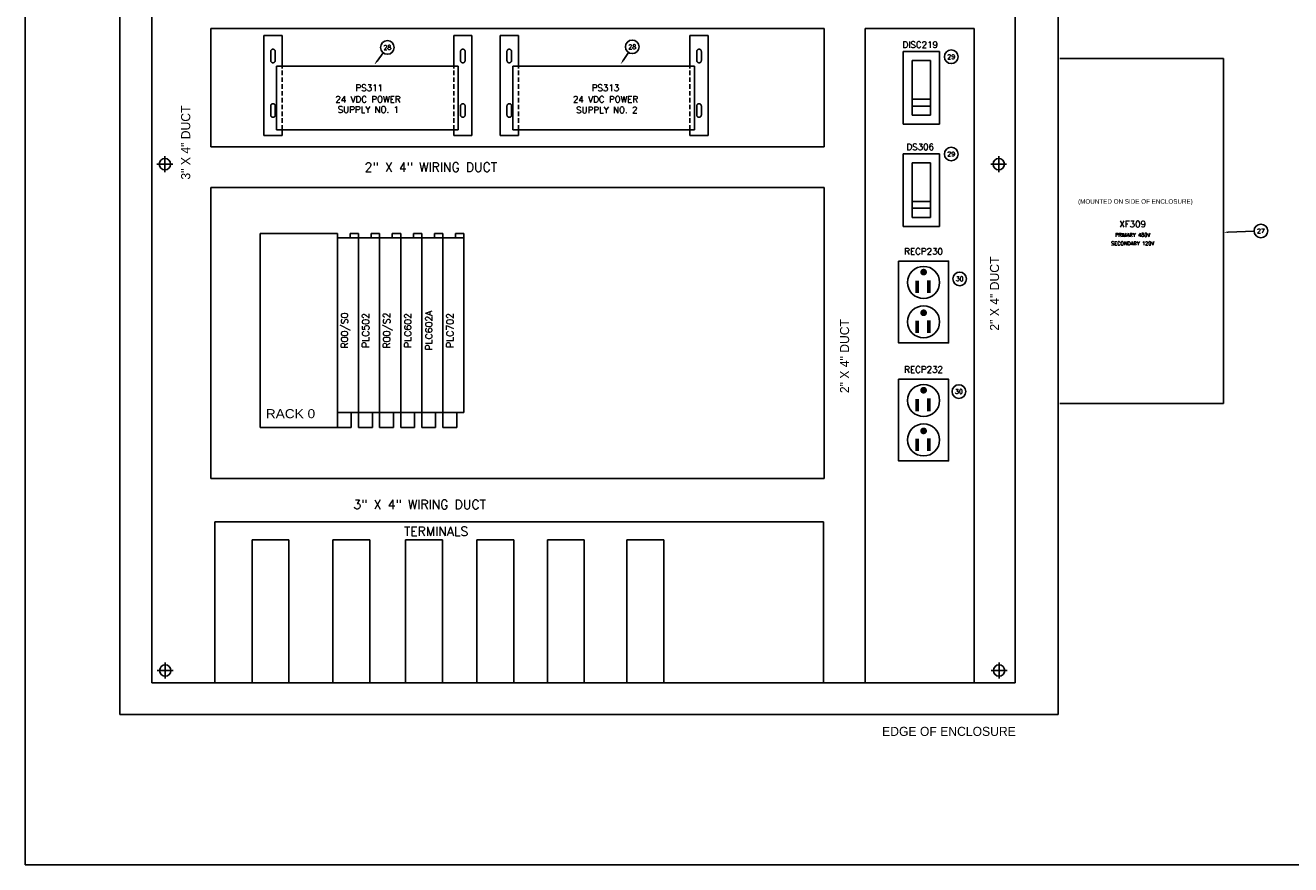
# Model space of a CAD drawing. Header units: inches. Extents: x 0 to 120, y 0 to 76.
# Tile 1 of 4: x 0 to 70, y 0 to 46. Entities that reach past the tile are written whole.
import ezdxf
from ezdxf.enums import TextEntityAlignment as Align

# ---------------------------------------------------------------- set-up
doc = ezdxf.new("R2010")
doc.units = ezdxf.units.IN
doc.header["$MEASUREMENT"] = 0
for name, pattern in [('CENTER', [2, 1.25, -0.25, 0.25, -0.25]), ('DASHED', [0.75, 0.5, -0.25]), ('DASHED2', [0.375, 0.25, -0.125])]:
    doc.linetypes.add(name, pattern=pattern)
for name, color, linetype in [('CL', 7, 'Continuous'), ('DEMO-PSYMS', 7, 'Continuous'), ('DIM-TEXT', 4, 'Continuous'), ('PBAL', 7, 'Continuous'), ('PDESC', 1, 'Continuous'), ('PITEM', 1, 'Continuous'), ('PSYMS', 7, 'Continuous'), ('PTAG', 30, 'Continuous')]:
    doc.layers.add(name, color=color, linetype=linetype)
doc.layers.add('Viewports', color=3, linetype='Continuous', plot=False)
doc.styles.add('LEGACY', font='romans.shx')
doc.styles.add('ROMANS', font='ROMANS.SHX')
doc.styles.add('WD', font='romans.shx')

# ---------------------------------------------------------------- blocks, each defined once
blk = doc.blocks.new('WD_PTAG')
at = {"style": 'LEGACY', "width": 0.9}
for tag, flags, p in [('P_TAG1', 8, (0, 0.202)), ('P_ITEM', 9, (0, 0.374)), ('DESC1', 8, (0, 0))]:
    blk.add_attdef(tag, text='', height=0.125, dxfattribs=dict(at, flags=flags)).set_placement(p, align=Align.CENTER)
at = {"style": 'LEGACY', "width": 0.7}
blk.add_attdef('LOC', text='', height=0.0625, dxfattribs=at).set_placement((0, 0.359), align=Align.CENTER)
at = {"style": 'LEGACY', "width": 0.9, "flags": 8}
blk.add_attdef('DESC2', text='', height=0.125, dxfattribs=at).set_placement((0.001, -0.047), align=Align.TOP_CENTER)
at = {"linetype": 'Continuous', "style": 'LEGACY', "flags": 1}
for tag, p in [('P_MFG', (-0.016, -0.297)), ('P_CAT', (-0.016, -0.231))]:
    blk.add_attdef(tag, text='', height=0.05, dxfattribs=at).set_placement(p, align=Align.MIDDLE)
at = {"linetype": 'Continuous', "style": 'LEGACY', "flags": 9}
for tag, p in [('P_ASSYCODE', (-0.016, -0.344)), ('WDBLKNAM', (-0.016, -0.197)), ('RATING10', (-0.016, -0.5)), ('RATING12', (-0.016, -0.516)), ('RATING11', (-0.016, -0.531)), ('RATING1', (-0.016, -0.359)), ('RATING2', (-0.016, -0.375)), ('RATING4', (-0.016, -0.391)), ('RATING3', (-0.016, -0.406)), ('RATING8', (-0.016, -0.422)), ('RATING7', (-0.016, -0.438)), ('RATING6', (-0.016, -0.453)), ('RATING5', (-0.016, -0.469)), ('RATING9', (-0.016, -0.484))]:
    blk.add_attdef(tag, text='', height=0.01, dxfattribs=at).set_placement(p, align=Align.CENTER)
blk = doc.blocks.new('PNLD7D')
at = {"layer": 'PBAL'}
blk.add_circle((0, 0), 0.375, dxfattribs=at)
at = {"layer": 'PITEM', "style": 'LEGACY'}
blk.add_attdef('B_ITEM', text='', height=0.25, dxfattribs=at).set_placement((0, 0), align=Align.MIDDLE)
blk = doc.blocks.new('PNLD8C')
at = {"layer": 'PBAL'}
blk.add_circle((0, 0), 0.375, dxfattribs=at)
at = {"layer": 'PITEM', "style": 'LEGACY'}
blk.add_attdef('B_ITEM', text='', height=0.25, dxfattribs=at).set_placement((0, 0), align=Align.MIDDLE)
blk = doc.blocks.new('PNLD9B')
at = {"layer": 'PBAL'}
blk.add_circle((0, 0), 0.375, dxfattribs=at)
at = {"layer": 'PITEM', "style": 'LEGACY'}
blk.add_attdef('B_ITEM', text='', height=0.25, dxfattribs=at).set_placement((0, 0), align=Align.MIDDLE)
blk = doc.blocks.new('PNLDAA')
at = {"layer": 'PBAL'}
blk.add_circle((0, 0), 0.375, dxfattribs=at)
at = {"layer": 'PITEM', "style": 'LEGACY'}
blk.add_attdef('B_ITEM', text='', height=0.25, dxfattribs=at).set_placement((0, 0), align=Align.MIDDLE)
blk = doc.blocks.new('PNL2486')
at = {"layer": 'PBAL'}
blk.add_circle((0.375, 0.014), 0.375, dxfattribs=at)
at = {"layer": 'PITEM', "style": 'LEGACY'}
blk.add_attdef('B_ITEM', text='', height=0.25, dxfattribs=at).set_placement((0.375, 0.014), align=Align.MIDDLE)
blk = doc.blocks.new('PNL2498')
at = {"layer": 'PBAL'}
blk.add_circle((0.227, 0.299), 0.375, dxfattribs=at)
at = {"layer": 'PITEM', "style": 'LEGACY'}
blk.add_attdef('B_ITEM', text='', height=0.25, dxfattribs=at).set_placement((0.227, 0.299), align=Align.MIDDLE)
blk = doc.blocks.new('PNL24AA')
at = {"layer": 'PBAL'}
blk.add_circle((0.208, 0.312), 0.375, dxfattribs=at)
at = {"layer": 'PITEM', "style": 'LEGACY'}
blk.add_attdef('B_ITEM', text='', height=0.25, dxfattribs=at).set_placement((0.208, 0.312), align=Align.MIDDLE)
blk = doc.blocks.new('ABIOE050')
for p, q in [((0.698, 10.677), (1.16, 10.677)), ((0.698, 10.677), (0.698, 10.434)), ((1.16, 10.434), (1.16, 10.677)), ((0, 10.434), (1.16, 10.434)), ((0, 10.434), (0, 0)), ((1.16, 10.434), (1.16, 0.834)), ((1.16, 0.834), (0, 0.834)), ((0.7625, 0), (0.7625, 0.834)), ((0.7625, 0), (0, 0))]:
    blk.add_line(p, q)

msp = doc.modelspace()

# ---------------------------------------------------------------- linework, layer by layer
at = {"color": 4}
for p, q in [((5.204, 69.76), (5.204, 8.26)), ((56.829, 8.26), (56.829, 69.76)), ((6.954, 67.01), (6.954, 10.01)), ((54.454, 10.01), (54.454, 67.01)), ((10.207, 46.01), (10.21, 39.51)), ((43.954, 46.01), (10.207, 46.01)), ((43.954, 39.51), (43.954, 46.01)), ((52.204, 46.01), (46.204, 46.01)), ((46.204, 46.01), (46.204, 10.01)), ((52.204, 46.01), (52.204, 10.01)), ((10.21, 39.51), (43.954, 39.51)), ((18.204, 37.26), (10.199, 37.26)), ((10.204, 37.26), (10.204, 21.26)), ((43.954, 37.26), (17.888, 37.26)), ((43.954, 21.26), (43.954, 37.26)), ((10.204, 21.26), (43.954, 21.26)), ((6.954, 10.01), (54.454, 10.01)), ((5.204, 8.26), (56.829, 8.26))]:
    msp.add_line(p, q, dxfattribs=at)
for p, q in [((14.126, 45.628), (13.126, 45.628)), ((13.126, 45.628), (13.126, 40.128)), ((14.126, 45.628), (14.126, 43.948)), ((23.569, 45.628), (24.569, 45.628)), ((23.569, 43.948), (23.569, 45.628)), ((24.569, 45.628), (24.569, 40.128)), ((26.126, 45.628), (26.126, 40.128)), ((27.126, 45.628), (26.126, 45.628)), ((27.126, 45.628), (27.126, 43.948)), ((36.569, 43.948), (36.569, 45.628)), ((36.569, 45.628), (37.569, 45.628)), ((37.569, 45.628), (37.569, 40.128)), ((13.816, 43.948), (23.816, 43.948)), ((13.816, 43.948), (13.816, 40.448)), ((23.816, 43.948), (23.816, 40.448)), ((26.816, 43.948), (36.816, 43.948)), ((26.816, 43.948), (26.816, 40.448)), ((36.816, 43.948), (36.816, 40.448)), ((23.816, 40.448), (13.816, 40.448)), ((14.126, 40.448), (14.126, 40.128)), ((14.963, 40.448), (15.963, 40.448)), ((23.569, 40.448), (23.569, 40.128)), ((36.816, 40.448), (26.816, 40.448)), ((27.126, 40.448), (27.126, 40.128)), ((27.963, 40.448), (28.963, 40.448)), ((36.569, 40.448), (36.569, 40.128)), ((13.126, 40.128), (14.126, 40.128)), ((24.569, 40.128), (23.569, 40.128)), ((26.126, 40.128), (27.126, 40.128)), ((37.569, 40.128), (36.569, 40.128)), ((12.922, 34.736), (17.172, 34.736)), ((12.922, 24.059), (12.922, 34.736)), ((17.172, 34.736), (17.172, 24.059)), ((17.172, 24.059), (12.922, 24.059))]:
    msp.add_line(p, q)
at = {"linetype": 'DASHED'}
for p, q in [((13.501, 44.753), (13.501, 44.253)), ((13.751, 44.753), (13.751, 44.253)), ((23.944, 44.753), (23.944, 44.253)), ((24.194, 44.753), (24.194, 44.253)), ((26.501, 44.753), (26.501, 44.253)), ((26.751, 44.753), (26.751, 44.253)), ((36.944, 44.753), (36.944, 44.253)), ((37.194, 44.753), (37.194, 44.253)), ((13.501, 41.753), (13.501, 41.253)), ((13.751, 41.753), (13.751, 41.253)), ((23.944, 41.753), (23.944, 41.253)), ((24.194, 41.753), (24.194, 41.253)), ((26.501, 41.753), (26.501, 41.253)), ((26.751, 41.753), (26.751, 41.253)), ((36.944, 41.753), (36.944, 41.253)), ((37.194, 41.753), (37.194, 41.253))]:
    msp.add_line(p, q, dxfattribs=at)
at = {"linetype": 'DASHED2'}
for p, q in [((14.126, 40.448), (14.126, 43.948)), ((23.569, 40.448), (23.569, 43.948)), ((27.126, 40.448), (27.126, 43.948)), ((36.569, 40.448), (36.569, 43.948))]:
    msp.add_line(p, q, dxfattribs=at)
for points in [[(48.047, 33.218), (48.047, 28.718), (50.797, 28.718), (50.797, 33.218)], [(48.047, 26.718), (48.047, 22.218), (50.797, 22.218), (50.797, 26.718)]]:
    msp.add_lwpolyline(points, close=True)
at = {"const_width": 0.185}
for points in [[(49.33, 32.609, 1), (49.515, 32.609, 1)], [(49.33, 30.371, 1), (49.515, 30.371, 1)], [(49.33, 26.109, 1), (49.515, 26.109, 1)], [(49.33, 23.871, 1), (49.515, 23.871, 1)]]:
    msp.add_lwpolyline(points, format="xyb", close=True, dxfattribs=at)
at = {"const_width": 0.2}
for points in [[(49.06, 32.134), (49.06, 31.456)], [(49.717, 32.157), (49.717, 31.456)], [(49.06, 29.942), (49.06, 29.263)], [(49.717, 29.964), (49.717, 29.263)], [(49.06, 25.634), (49.06, 24.956)], [(49.717, 25.657), (49.717, 24.956)], [(49.06, 23.442), (49.06, 22.763)], [(49.717, 23.464), (49.717, 22.763)]]:
    msp.add_lwpolyline(points, dxfattribs=at)
for centre, radius in [((7.68, 38.549), 0.312), ((53.555, 38.549), 0.312), ((49.422, 32.044), 0.882), ((49.422, 29.874), 0.882), ((49.422, 25.544), 0.882), ((49.422, 23.374), 0.882), ((7.698, 10.684), 0.312), ((53.573, 10.684), 0.312)]:
    msp.add_circle(centre, radius)
at = {"linetype": 'DASHED'}
for centre, start, end in [((13.626, 44.753), 0, 180), ((24.069, 44.753), 0, 180), ((26.626, 44.753), 0, 180), ((37.069, 44.753), 0, 180), ((13.626, 44.253), 180, 0), ((24.069, 44.253), 180, 0), ((26.626, 44.253), 180, 0), ((37.069, 44.253), 180, 0), ((13.626, 41.753), 0, 180), ((24.069, 41.753), 0, 180), ((26.626, 41.753), 0, 180), ((37.069, 41.753), 0, 180), ((13.626, 41.253), 180, 0), ((24.069, 41.253), 180, 0), ((26.626, 41.253), 180, 0), ((37.069, 41.253), 180, 0)]:
    msp.add_arc(centre, 0.125, start, end, dxfattribs=at)
at = {"layer": 'CL', "linetype": 'CENTER'}
for p, q in [((8.117, 38.549), (7.242, 38.549)), ((7.68, 38.111), (7.68, 38.986)), ((53.992, 38.549), (53.117, 38.549)), ((53.555, 38.111), (53.555, 38.986)), ((8.136, 10.684), (7.261, 10.684)), ((7.698, 11.121), (7.698, 10.246)), ((54.011, 10.684), (53.136, 10.684)), ((53.573, 11.121), (53.573, 10.246))]:
    msp.add_line(p, q, dxfattribs=at)
at = {"layer": 'DEMO-PSYMS'}
for p, q in [((12.474, 17.874), (12.474, 10.01)), ((14.505, 17.874), (14.505, 10.01)), ((24.849, 17.874), (24.849, 10.01)), ((26.88, 17.874), (26.88, 10.01)), ((28.724, 17.874), (28.724, 10.01)), ((30.755, 17.874), (30.755, 10.01)), ((33.099, 17.874), (33.099, 10.01)), ((35.13, 17.874), (35.13, 10.01))]:
    msp.add_line(p, q, dxfattribs=at)
at = {"layer": 'PBAL'}
for p, q in [((19.35, 44.223), (19.693, 44.675)), ((32.89, 44.252), (33.185, 44.695)), ((66.172, 34.806), (67.607, 34.861))]:
    msp.add_line(p, q, dxfattribs=at)
for points in [[(19.383, 44.198), (19.317, 44.248), (19.199, 44.024)], [(32.924, 44.228), (32.855, 44.275), (32.751, 44.044)], [(66.174, 34.765), (66.171, 34.848), (65.922, 34.797)]]:
    msp.add_solid(points, dxfattribs=at)
at = {"layer": 'PSYMS'}
for p, q in [((48.297, 44.749), (48.297, 40.749)), ((50.297, 44.749), (48.297, 44.749)), ((50.297, 40.749), (50.297, 44.749)), ((48.797, 44.249), (48.797, 41.249)), ((49.797, 44.249), (48.797, 44.249)), ((49.797, 41.249), (49.797, 44.249)), ((56.922, 44.374), (65.922, 44.374)), ((65.922, 44.374), (65.922, 25.374)), ((48.797, 42.124), (49.797, 42.124)), ((48.797, 41.749), (49.797, 41.749)), ((48.797, 41.249), (49.797, 41.249)), ((48.297, 40.749), (50.297, 40.749)), ((50.297, 39.124), (48.297, 39.124)), ((48.297, 39.124), (48.297, 35.124)), ((50.297, 35.124), (50.297, 39.124)), ((48.797, 38.624), (48.797, 35.624)), ((49.797, 38.624), (48.797, 38.624)), ((49.797, 35.624), (49.797, 38.624)), ((48.797, 36.499), (49.797, 36.499)), ((48.797, 36.124), (49.797, 36.124)), ((48.797, 35.624), (49.797, 35.624)), ((48.297, 35.124), (50.297, 35.124)), ((65.922, 25.374), (56.922, 25.374)), ((12.474, 17.874), (14.505, 17.874)), ((16.922, 17.874), (16.922, 10.01)), ((16.922, 17.874), (18.954, 17.874)), ((18.954, 10.01), (18.954, 17.874)), ((20.922, 17.874), (20.922, 10.01)), ((20.922, 17.874), (22.954, 17.874)), ((22.954, 10.01), (22.954, 17.874)), ((24.849, 17.874), (26.88, 17.874)), ((28.724, 17.874), (30.755, 17.874)), ((33.099, 17.874), (35.13, 17.874))]:
    msp.add_line(p, q, dxfattribs=at)
at = {"layer": 'PSYMS', "color": 4}
for p, q in [((10.422, 18.874), (43.922, 18.874)), ((10.422, 18.874), (10.422, 10.01)), ((43.922, 10.01), (43.922, 18.874))]:
    msp.add_line(p, q, dxfattribs=at)
at = {"layer": 'Viewports'}
msp.add_lwpolyline([(0, 0), (120, 0), (120, 76.08), (0, 76.08)], close=True, dxfattribs=at)

# ---------------------------------------------------------------- block references
at = {"layer": 'PBAL'}
for name, p, values in [('PNL2498', (19.693, 44.675), {'B_ITEM': '28'}), ('PNL24AA', (33.185, 44.695), {'B_ITEM': '28'}), ('PNLD7D', (50.943, 44.462), {'B_ITEM': '29'}), ('PNLD8C', (50.943, 39.107), {'B_ITEM': '29'}), ('PNL2486', (67.607, 34.861), {'B_ITEM': '27'}), ('PNLD9B', (51.407, 32.235), {'B_ITEM': '30'}), ('PNLDAA', (51.365, 26.037), {'B_ITEM': '30'})]:
    msp.add_blockref(name, p, dxfattribs=at).add_auto_attribs(values)
at = {"layer": 'PSYMS'}
ref = msp.add_blockref('WD_PTAG', (49.238, 44.749), dxfattribs=at)
ref.add_attrib('P_TAG1', 'DISC219', dxfattribs={"layer": 'PTAG', "height": 0.35, "style": 'WD', "flags": 8}).set_placement((49.238, 44.951), align=Align.CENTER)
ref = msp.add_blockref('WD_PTAG', (18.922, 42.374), dxfattribs=at)
ref.add_attrib('P_TAG1', 'PS311', dxfattribs={"layer": 'PTAG', "height": 0.35, "style": 'WD', "flags": 8}).set_placement((18.922, 42.576), align=Align.CENTER)
ref.add_attrib('DESC1', '24 VDC POWER', dxfattribs={"layer": 'PDESC', "height": 0.35, "style": 'WD', "flags": 8}).set_placement((18.851, 41.945), align=Align.CENTER)
ref.add_attrib('DESC2', 'SUPPLY NO. 1', dxfattribs={"layer": 'PDESC', "height": 0.35, "style": 'WD', "flags": 8}).set_placement((18.876, 41.732), align=Align.TOP_CENTER)
ref = msp.add_blockref('WD_PTAG', (31.922, 42.374), dxfattribs=at)
ref.add_attrib('P_TAG1', 'PS313', dxfattribs={"layer": 'PTAG', "height": 0.35, "style": 'WD', "flags": 8}).set_placement((31.922, 42.576), align=Align.CENTER)
ref.add_attrib('DESC1', '24 VDC POWER', dxfattribs={"layer": 'PDESC', "height": 0.35, "style": 'WD', "flags": 8}).set_placement((31.922, 41.945), align=Align.CENTER)
ref.add_attrib('DESC2', 'SUPPLY NO. 2', dxfattribs={"layer": 'PDESC', "height": 0.35, "style": 'WD', "flags": 8}).set_placement((31.995, 41.708), align=Align.TOP_CENTER)
ref = msp.add_blockref('WD_PTAG', (49.238, 39.124), dxfattribs=at)
ref.add_attrib('P_TAG1', 'DS306', dxfattribs={"layer": 'PTAG', "height": 0.35, "style": 'WD', "flags": 8}).set_placement((49.238, 39.326), align=Align.CENTER)
ref = msp.add_blockref('WD_PTAG', (60.922, 34.874), dxfattribs=at)
ref.add_attrib('P_TAG1', 'XF309', dxfattribs={"layer": 'PTAG', "height": 0.35, "style": 'WD', "flags": 8}).set_placement((60.922, 35.076), align=Align.CENTER)
ref.add_attrib('DESC1', 'PRIMARY 480V', dxfattribs={"layer": 'PDESC', "height": 0.2, "style": 'WD', "flags": 8}).set_placement((60.922, 34.558), align=Align.CENTER)
ref.add_attrib('DESC2', 'SECONDARY 120V', dxfattribs={"layer": 'PDESC', "height": 0.2, "style": 'WD', "flags": 8}).set_placement((60.923, 34.289), align=Align.TOP_CENTER)
ref = msp.add_blockref('ABIOE050', (17.172, 24.059), dxfattribs=at)
ref.add_attrib('P_TAG1', 'R00/S0', dxfattribs={"layer": 'PTAG', "height": 0.375, "rotation": 90, "style": 'WD'}).set_placement((17.752, 29.398), align=Align.CENTER)
ref = msp.add_blockref('ABIOE050', (18.332, 24.059), dxfattribs=at)
ref.add_attrib('P_TAG1', 'PLC502', dxfattribs={"layer": 'PTAG', "height": 0.375, "rotation": 90, "style": 'WD'}).set_placement((18.912, 29.398), align=Align.CENTER)
ref = msp.add_blockref('ABIOE050', (19.492, 24.059), dxfattribs=at)
ref.add_attrib('P_TAG1', 'R00/S2', dxfattribs={"layer": 'PTAG', "height": 0.375, "rotation": 90, "style": 'WD'}).set_placement((20.072, 29.398), align=Align.CENTER)
ref = msp.add_blockref('ABIOE050', (20.652, 24.059), dxfattribs=at)
ref.add_attrib('P_TAG1', 'PLC602', dxfattribs={"layer": 'PTAG', "height": 0.375, "rotation": 90, "style": 'WD'}).set_placement((21.232, 29.398), align=Align.CENTER)
ref = msp.add_blockref('ABIOE050', (21.812, 24.059), dxfattribs=at)
ref.add_attrib('P_TAG1', 'PLC602A', dxfattribs={"layer": 'PTAG', "height": 0.375, "rotation": 90, "style": 'WD'}).set_placement((22.392, 29.398), align=Align.CENTER)
ref = msp.add_blockref('ABIOE050', (22.972, 24.059), dxfattribs=at)
ref.add_attrib('P_TAG1', 'PLC702', dxfattribs={"layer": 'PTAG', "height": 0.375, "rotation": 90, "style": 'WD'}).set_placement((23.552, 29.398), align=Align.CENTER)
ref = msp.add_blockref('WD_PTAG', (49.422, 33.374), dxfattribs=at)
ref.add_attrib('P_TAG1', 'RECP230', dxfattribs={"layer": 'PTAG', "height": 0.35, "style": 'WD', "flags": 8}).set_placement((49.422, 33.576), align=Align.CENTER)
ref = msp.add_blockref('WD_PTAG', (49.422, 26.874), dxfattribs=at)
ref.add_attrib('P_TAG1', 'RECP232', dxfattribs={"layer": 'PTAG', "height": 0.35, "style": 'WD', "flags": 8}).set_placement((49.422, 27.076), align=Align.CENTER)

# ---------------------------------------------------------------- texts
for s, p in [('3" X 4" DUCT', (9.073, 39.739)), ('2" X 4" DUCT', (53.573, 31.427)), ('2" X 4" DUCT', (45.323, 27.989))]:
    msp.add_text(s, height=0.5, rotation=90).set_placement(p, align=Align.CENTER)
at = {"style": 'ROMANS'}
for s, p in [('2" X 4" WIRING DUCT', (22.313, 38.135)), ('3" X 4" WIRING DUCT', (21.694, 19.573)), ('TERMINALS', (22.602, 18.099))]:
    msp.add_text(s, height=0.5, dxfattribs=at).set_placement(p, align=Align.CENTER)
msp.add_text('EDGE OF ENCLOSURE', height=0.5).set_placement((47.139, 7.086))
at = {"layer": 'DIM-TEXT', "width": 1.125}
msp.add_text('RACK 0', height=0.5, dxfattribs=at).set_placement((13.231, 24.57))
at = {"layer": 'PSYMS'}
msp.add_text('(MOUNTED ON SIDE OF ENCLOSURE)', height=0.25, dxfattribs=at).set_placement((57.922, 36.374))

doc.saveas('drawing.dxf')
